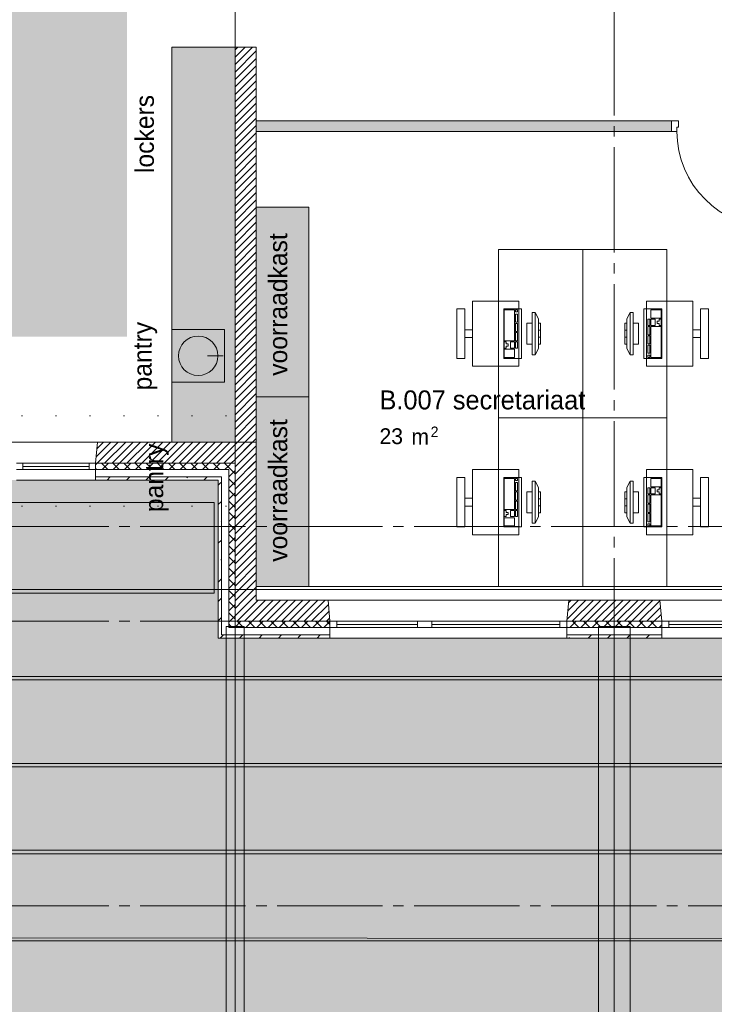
# Paper-space layout '19061B VOn 012b Plattegrond tweede verdieping' of a CAD drawing. Header units: millimetres. Extents: x 10 to 1052, y 0 to 594.
# Tile 21 of 50: x 358 to 424, y 305 to 399. Entities that reach past the tile are written whole.
import ezdxf
from ezdxf.xclip import XClip

# ---------------------------------------------------------------- set-up
doc = ezdxf.new("R2010")
doc.units = ezdxf.units.MM
doc.header["$MEASUREMENT"] = 0
doc.header["$XCLIPFRAME"] = 0
doc.linetypes.add('B0204', pattern=[13, 10, -1, 1, -1])
doc.linetypes.add('B0602', pattern=[3.125, 0, -3.125])
for name, color, linetype in [('21 Buitenwanden', 7, 'Continuous'), ('21 Buitenwanden Doorsnede-arcering', 7, 'Continuous'), ('21 Buitenwanden Laagscheidingslijnen', 7, 'Continuous'), ('21 Buitenwanden Ramen', 7, 'Continuous'), ('22 C Binnenwanden', 7, 'Continuous'), ('22 C Binnenwanden Doorsnede-arcering', 7, 'Continuous'), ('23 Vloeren', 7, 'Continuous'), ('67 Radiatoren - lijn', 7, 'Continuous'), ('82 Interieur', 7, 'Continuous'), ('A Stramien', 7, 'Continuous'), ('A Tekst', 7, 'Continuous'), ('New_21 Vliesgevels', 7, 'Continuous'), ('New_21 Vliesgevels Deuren', 7, 'Continuous'), ('New_21 Vliesgevels Doorsnede-arcering', 7, 'Continuous'), ('New_27 Daken', 7, 'Continuous'), ('New_28 Draagconstructies', 7, 'Continuous'), ('New_79 Vaste inrichting', 7, 'Continuous'), ('New_79 Vaste inrichting 2D arcering', 7, 'Continuous'), ('New_82 Interieur', 7, 'Continuous'), ('New_82 Interieur 2D arcering', 7, 'Continuous'), ('New_Z Ruimtebenaming 2D arcering', 7, 'Continuous'), ('Z Ruimtebenaming', 7, 'Continuous')]:
    doc.layers.add(name, color=color, linetype=linetype)
doc.styles.add('GENERATED_STYLE_2', font='txt')
doc.styles.add('GENERATED_STYLE_5', font='txt')
pattern_1 = [(45, (162.7604, 134.7577), (-1.838478, 1.838478), []), (45, (161.8411, 135.677), (-1.838478, 1.838478), [1.95, -0.65, 0, -0.65])]
pattern_2 = [(315, (162.7604, 134.7577), (0.53033, 0.53033), []), (45, (162.7604, 134.7577), (-0.53033, 0.53033), [])]
pattern_3 = [(45, (162.76037, 134.7577), (-0.3535534, 0.3535534), [])]
pattern_4 = [(45, (162.7604, 134.7577), (-0.5303301, 0.5303301), []), (135, (162.7604, 134.7577), (0.5303301, 0.5303301), [])]

# ---------------------------------------------------------------- blocks, each defined once
blk = doc.blocks.new('Drawing_2_1', base_point=(162.76, 134.758))
at = {"layer": '21 Buitenwanden Doorsnede-arcering', "linetype": 'Continuous', "lineweight": 0, "true_color": 0x000000}
h = blk.add_hatch(dxfattribs=at)
h.set_pattern_fill('220_Gewapend_beton___pre_2B', color=18, style=0, pattern_type=2)
h.set_pattern_definition(pattern_3)
h.paths.add_polyline_path([(365.685, 358.758), (365.51, 356.758), (377.16, 356.758), (377.16, 358.758)])
h = blk.add_hatch(dxfattribs=at)
h.set_pattern_fill('220_Gewapend_beton___pre_2B', color=18, style=0, pattern_type=2)
h.set_pattern_definition(pattern_3)
h.paths.add_polyline_path([(377.46, 356.758), (377.46, 358.758), (377.16, 358.758), (377.16, 356.758)])
h = blk.add_hatch(dxfattribs=at)
h.set_pattern_fill('220_Gewapend_beton___pre_2B', color=18, style=0, pattern_type=2)
h.set_pattern_definition(pattern_3)
h.paths.add_polyline_path([(378.16, 356.758), (378.16, 358.758), (377.46, 358.758), (377.46, 356.758)])
h = blk.add_hatch(dxfattribs=at)
h.set_pattern_fill('220_Gewapend_beton___pre_2B', color=18, style=0, pattern_type=2)
h.set_pattern_definition(pattern_3)
h.paths.add_polyline_path([(378.76, 356.758), (378.76, 358.758), (378.16, 358.758), (378.16, 356.758)])
h = blk.add_hatch(dxfattribs=at)
h.set_pattern_fill('220_Gewapend_beton___pre_2B', color=18, style=0, pattern_type=2)
h.set_pattern_definition(pattern_3)
h.paths.add_polyline_path([(380.76, 356.758), (380.76, 358.758), (378.76, 358.758), (378.76, 356.758)])
h = blk.add_hatch(dxfattribs=at)
h.set_pattern_fill('415_Isolatie_ruit_0001', color=18, style=0, pattern_type=2)
h.set_pattern_definition(pattern_4)
h.paths.add_polyline_path([(377.16, 356.758), (365.51, 356.758), (365.51, 356.158), (377.16, 356.158)])
h = blk.add_hatch(dxfattribs=at)
h.set_pattern_fill('415_Isolatie_ruit_0001', color=18, style=0, pattern_type=2)
h.set_pattern_definition(pattern_4)
h.paths.add_polyline_path([(377.46, 356.158), (377.46, 356.758), (377.16, 356.758), (377.16, 356.158)])
h = blk.add_hatch(dxfattribs=at)
h.set_pattern_fill('415_Isolatie_ruit_0001', color=18, style=0, pattern_type=2)
h.set_pattern_definition(pattern_4)
h.paths.add_polyline_path([(378.16, 356.158), (378.16, 356.758), (377.46, 356.758), (377.46, 356.158)])
h = blk.add_hatch(dxfattribs=at)
h.set_pattern_fill('415_Isolatie_ruit_0001', color=18, style=0, pattern_type=2)
h.set_pattern_definition(pattern_2)
h.paths.add_polyline_path([(378.76, 356.158), (378.76, 356.758), (378.16, 356.758), (378.16, 356.158)])
h = blk.add_hatch(dxfattribs=at)
h.set_pattern_fill('415_Isolatie_ruit_0001', color=18, style=0, pattern_type=2)
h.set_pattern_definition(pattern_2)
h.paths.add_polyline_path([(378.76, 341.758), (378.76, 356.158), (378.16, 356.158), (378.16, 341.758)])
h = blk.add_hatch(dxfattribs=at)
h.set_pattern_fill('220_Gewapend_beton___pre_2B', color=18, style=0, pattern_type=2)
h.set_pattern_definition(pattern_3)
h.paths.add_polyline_path([(380.76, 343.758), (380.76, 356.758), (378.76, 356.758), (378.76, 343.758)])
h = blk.add_hatch(dxfattribs=at)
h.set_pattern_fill('160_Natuursteen_0001', color=18, style=0, pattern_type=2)
h.set_pattern_definition(pattern_1)
h.paths.add_polyline_path([(365.51, 355.158), (377.16, 355.158), (377.16, 355.458), (365.51, 355.458)])
h = blk.add_hatch(dxfattribs=at)
h.set_pattern_fill('160_Natuursteen_0001', color=18, style=0, pattern_type=2)
h.set_pattern_definition(pattern_1)
h.paths.add_polyline_path([(377.46, 355.158), (377.46, 355.458), (377.16, 355.458), (377.16, 355.158)])
h = blk.add_hatch(dxfattribs=at)
h.set_pattern_fill('160_Natuursteen_0001', color=18, style=0, pattern_type=2)
h.set_pattern_definition(pattern_1)
h.paths.add_polyline_path([(377.46, 340.458), (377.46, 355.158), (377.16, 355.158), (377.16, 340.458)])
h = blk.add_hatch(dxfattribs=at)
h.set_pattern_fill('220_Gewapend_beton___pre_2B', color=18, style=0, pattern_type=2)
h.set_pattern_definition(pattern_3)
h.paths.add_polyline_path([(380.76, 343.758), (378.76, 341.758), (380.76, 341.758)])
h = blk.add_hatch(dxfattribs=at)
h.set_pattern_fill('220_Gewapend_beton___pre_2B', color=18, style=0, pattern_type=2)
h.set_pattern_definition(pattern_3)
h.paths.add_polyline_path([(378.76, 343.758), (378.76, 341.758), (380.76, 343.758)])
h = blk.add_hatch(dxfattribs=at)
h.set_pattern_fill('220_Gewapend_beton___pre_2B', color=18, style=0, pattern_type=2)
h.set_pattern_definition(pattern_3)
h.paths.add_polyline_path([(380.76, 343.758), (380.76, 341.758), (387.76, 341.758), (387.585, 343.758)])
h = blk.add_hatch(dxfattribs=at)
h.set_pattern_fill('220_Gewapend_beton___pre_2B', color=18, style=0, pattern_type=2)
h.set_pattern_definition(pattern_3)
h.paths.add_polyline_path([(410.435, 343.758), (410.26, 341.758), (419.26, 341.758), (419.085, 343.758)])
h = blk.add_hatch(dxfattribs=at)
h.set_pattern_fill('415_Isolatie_ruit_0001', color=18, style=0, pattern_type=2)
h.set_pattern_definition(pattern_2)
h.paths.add_polyline_path([(378.76, 341.758), (378.16, 341.158), (378.76, 341.158)])
h = blk.add_hatch(dxfattribs=at)
h.set_pattern_fill('415_Isolatie_ruit_0001', color=18, style=0, pattern_type=2)
h.set_pattern_definition(pattern_2)
h.paths.add_polyline_path([(378.16, 341.758), (378.16, 341.158), (378.76, 341.758)])
h = blk.add_hatch(dxfattribs=at)
h.set_pattern_fill('415_Isolatie_ruit_0001', color=18, style=0, pattern_type=2)
h.set_pattern_definition(pattern_4)
h.paths.add_polyline_path([(378.76, 341.758), (378.76, 341.158), (387.76, 341.158), (387.76, 341.758)])
h = blk.add_hatch(dxfattribs=at)
h.set_pattern_fill('415_Isolatie_ruit_0001', color=18, style=0, pattern_type=2)
h.set_pattern_definition(pattern_4)
h.paths.add_polyline_path([(410.26, 341.158), (419.26, 341.158), (419.26, 341.758), (410.26, 341.758)])
h = blk.add_hatch(dxfattribs=at)
h.set_pattern_fill('160_Natuursteen_0001', color=18, style=0, pattern_type=2)
h.set_pattern_definition(pattern_1)
h.paths.add_polyline_path([(377.16, 340.158), (377.46, 340.158), (377.46, 340.458)])
h = blk.add_hatch(dxfattribs=at)
h.set_pattern_fill('160_Natuursteen_0001', color=18, style=0, pattern_type=2)
h.set_pattern_definition(pattern_1)
h.paths.add_polyline_path([(377.16, 340.458), (377.16, 340.158), (377.46, 340.458)])
h = blk.add_hatch(dxfattribs=at)
h.set_pattern_fill('160_Natuursteen_0001', color=18, style=0, pattern_type=2)
h.set_pattern_definition(pattern_1)
h.paths.add_polyline_path([(377.46, 340.458), (377.46, 340.158), (387.76, 340.158), (387.76, 340.458)])
h = blk.add_hatch(dxfattribs=at)
h.set_pattern_fill('160_Natuursteen_0001', color=18, style=0, pattern_type=2)
h.set_pattern_definition(pattern_1)
h.paths.add_polyline_path([(410.26, 340.158), (419.26, 340.158), (419.26, 340.458), (410.26, 340.458)])
at = {"layer": '22 C Binnenwanden Doorsnede-arcering', "linetype": 'Continuous', "lineweight": 0, "true_color": 0x000000}
h = blk.add_hatch(dxfattribs=at)
h.set_pattern_fill('220_Gewapend_beton___pre_2B', color=18, style=0, pattern_type=2)
h.set_pattern_definition(pattern_3)
h.paths.add_polyline_path([(380.76, 356.258), (380.76, 396.258), (378.76, 396.258), (378.76, 356.258)])
at = {"layer": 'New_21 Vliesgevels Doorsnede-arcering', "linetype": 'Continuous', "lineweight": 0, "true_color": 0x80e2d7}
blk.add_hatch(color=121, dxfattribs=at).paths.add_polyline_path([(380.76, 389.258), (380.76, 388.258), (420.201, 388.258), (420.201, 389.258)])
at = {"layer": 'New_79 Vaste inrichting 2D arcering', "linetype": 'Continuous', "lineweight": 0, "true_color": 0xffffff}
for points in [[(372.76, 358.758), (378.76, 358.758), (378.76, 396.258), (372.76, 396.258)], [(380.76, 363.058), (385.76, 363.058), (385.76, 381.058), (380.76, 381.058)], [(380.76, 345.058), (385.76, 345.058), (385.76, 363.058), (380.76, 363.058)]]:
    blk.add_hatch(color=7, dxfattribs=at).paths.add_polyline_path(points)
at = {"layer": 'New_82 Interieur 2D arcering', "linetype": 'Continuous', "lineweight": 0, "true_color": 0xdaba79}
blk.add_hatch(color=43, dxfattribs=at).paths.add_polyline_path([(299.01, 368.758), (368.51, 368.758), (368.51, 440.758), (299.01, 440.758)])
at = {"layer": 'New_Z Ruimtebenaming 2D arcering', "linetype": 'Continuous', "lineweight": 0, "true_color": 0xffffff}
blk.add_hatch(color=7, dxfattribs=at).paths.add_polyline_path([(492.335, 340.158), (377.16, 340.158), (377.16, 355.158), (290.36, 355.158), (290.36, 237.183), (492.335, 237.183)])
at = {"layer": '21 Buitenwanden', "color": 3, "linetype": 'Continuous', "lineweight": 0}
for p, q in [((365.51, 356.758), (365.685, 358.758)), ((387.76, 341.758), (387.585, 343.758)), ((410.26, 341.758), (410.435, 343.758)), ((419.26, 341.758), (419.085, 343.758))]:
    blk.add_line(p, q, dxfattribs=at)
at = {"layer": '21 Buitenwanden', "color": 1, "linetype": 'Continuous', "lineweight": 0}
for p, q in [((365.51, 356.158), (365.51, 356.758)), ((387.76, 341.158), (387.76, 341.758)), ((410.26, 341.158), (410.26, 341.758)), ((419.26, 341.158), (419.26, 341.758))]:
    blk.add_line(p, q, dxfattribs=at)
at = {"layer": '21 Buitenwanden', "color": 9, "linetype": 'Continuous', "lineweight": 0}
for p, q in [((365.51, 355.458), (365.51, 356.158)), ((387.76, 340.458), (387.76, 341.158)), ((410.26, 340.458), (410.26, 341.158)), ((419.26, 340.458), (419.26, 341.158))]:
    blk.add_line(p, q, dxfattribs=at)
at = {"layer": '21 Buitenwanden', "color": 2, "linetype": 'Continuous', "lineweight": 0}
for p, q in [((365.51, 355.158), (365.51, 355.458)), ((387.76, 340.158), (387.76, 340.458)), ((410.26, 340.158), (410.26, 340.458)), ((419.26, 340.158), (419.26, 340.458))]:
    blk.add_line(p, q, dxfattribs=at)
at = {"layer": '21 Buitenwanden', "color": 3, "linetype": 'Continuous', "lineweight": 0, "flags": 128}
for points in [[(377.16, 358.758), (365.685, 358.758)], [(380.76, 343.758), (380.76, 358.758)], [(387.585, 343.758), (380.76, 343.758)], [(419.085, 343.758), (410.435, 343.758)]]:
    blk.add_lwpolyline(points, dxfattribs=at)
at = {"layer": '21 Buitenwanden', "color": 2, "linetype": 'Continuous', "lineweight": 0, "flags": 128}
for points in [[(377.16, 358.758), (377.46, 358.758)], [(365.51, 355.158), (377.16, 355.158)], [(377.16, 355.158), (377.16, 340.158)], [(377.16, 340.158), (377.46, 340.158)], [(377.46, 340.158), (387.76, 340.158)], [(410.26, 340.158), (419.26, 340.158)]]:
    blk.add_lwpolyline(points, dxfattribs=at)
at = {"layer": '21 Buitenwanden', "color": 9, "linetype": 'Continuous', "lineweight": 0, "flags": 128}
blk.add_lwpolyline([(377.46, 358.758), (378.16, 358.758)], dxfattribs=at)
at = {"layer": '21 Buitenwanden', "color": 1, "linetype": 'Continuous', "lineweight": 0, "flags": 128}
blk.add_lwpolyline([(378.16, 358.758), (378.76, 358.758)], dxfattribs=at)
at = {"layer": '21 Buitenwanden Laagscheidingslijnen', "color": 3, "linetype": 'Continuous', "lineweight": 0}
for p, q in [((377.46, 358.758), (377.16, 358.758)), ((377.46, 358.758), (377.16, 358.758)), ((378.16, 358.758), (377.46, 358.758)), ((378.16, 358.758), (377.46, 358.758)), ((378.76, 358.758), (378.16, 358.758)), ((378.76, 358.758), (378.16, 358.758)), ((365.51, 356.758), (377.16, 356.758)), ((377.16, 356.758), (377.46, 356.758)), ((377.46, 356.758), (378.16, 356.758)), ((378.16, 356.758), (378.76, 356.758)), ((378.16, 356.758), (378.76, 356.758)), ((378.76, 356.758), (378.76, 343.758)), ((378.76, 343.758), (378.76, 341.758)), ((378.76, 341.758), (380.76, 341.758)), ((378.76, 341.758), (380.76, 341.758)), ((380.76, 341.758), (387.76, 341.758)), ((410.26, 341.758), (419.26, 341.758))]:
    blk.add_line(p, q, dxfattribs=at)
at = {"layer": '21 Buitenwanden Laagscheidingslijnen', "color": 1, "linetype": 'Continuous', "lineweight": 0}
for p, q in [((365.51, 356.158), (377.16, 356.158)), ((377.16, 356.158), (377.46, 356.158)), ((377.46, 356.158), (378.16, 356.158)), ((377.46, 356.158), (378.16, 356.158)), ((378.16, 356.158), (378.16, 341.758)), ((378.16, 341.758), (378.16, 341.158)), ((378.16, 341.158), (378.76, 341.158)), ((378.16, 341.158), (378.76, 341.158)), ((378.76, 341.158), (387.76, 341.158)), ((410.26, 341.158), (419.26, 341.158))]:
    blk.add_line(p, q, dxfattribs=at)
at = {"layer": '21 Buitenwanden Laagscheidingslijnen', "color": 2, "linetype": 'Continuous', "lineweight": 0}
for p, q in [((365.51, 355.458), (377.16, 355.458)), ((377.16, 355.458), (377.46, 355.458)), ((377.16, 355.458), (377.46, 355.458)), ((377.46, 355.458), (377.46, 341.158)), ((377.46, 341.158), (377.46, 340.458)), ((377.46, 340.458), (378.16, 340.458)), ((377.46, 340.458), (378.16, 340.458)), ((378.16, 340.458), (387.76, 340.458)), ((410.26, 340.458), (419.26, 340.458))]:
    blk.add_line(p, q, dxfattribs=at)
at = {"layer": '21 Buitenwanden Ramen', "color": 9, "linetype": 'Continuous', "lineweight": 0}
for p, q in [((357.835, 358.758), (365.685, 358.758)), ((365.51, 355.458), (365.51, 356.158)), ((358.01, 355.158), (365.51, 355.158)), ((387.585, 343.758), (396.76, 343.758)), ((396.76, 343.758), (410.435, 343.758)), ((432.76, 343.758), (419.085, 343.758)), ((387.76, 340.458), (387.76, 341.158)), ((396.09, 341.758), (388.43, 341.758)), ((388.43, 341.458), (396.09, 341.458)), ((388.43, 341.158), (396.09, 341.158)), ((410.26, 340.458), (410.26, 341.158)), ((419.26, 340.458), (419.26, 341.158)), ((387.76, 340.158), (396.76, 340.158)), ((396.76, 340.158), (410.26, 340.158)), ((432.76, 340.158), (419.26, 340.158))]:
    blk.add_line(p, q, dxfattribs=at)
at = {"layer": '21 Buitenwanden Ramen', "color": 3, "linetype": 'Continuous', "lineweight": 0}
for p, q in [((365.51, 356.758), (365.685, 358.758)), ((387.76, 341.758), (387.585, 343.758)), ((410.26, 341.758), (410.435, 343.758)), ((419.26, 341.758), (419.085, 343.758))]:
    blk.add_line(p, q, dxfattribs=at)
at = {"layer": '21 Buitenwanden Ramen', "color": 1, "linetype": 'Continuous', "lineweight": 0}
for p, q in [((358.61, 356.758), (358.01, 356.758)), ((358.01, 356.158), (358.61, 356.158)), ((358.61, 356.158), (358.61, 356.758)), ((364.91, 356.758), (358.61, 356.758)), ((358.61, 356.458), (364.91, 356.458)), ((358.61, 356.158), (364.91, 356.158)), ((365.51, 356.758), (364.91, 356.758)), ((364.91, 356.758), (364.91, 356.158)), ((364.91, 356.158), (365.51, 356.158)), ((365.51, 356.158), (365.51, 356.758)), ((365.51, 356.158), (365.51, 356.758)), ((388.43, 341.758), (387.76, 341.758)), ((387.76, 341.158), (387.76, 341.758)), ((387.76, 341.158), (387.76, 341.758)), ((387.76, 341.158), (388.43, 341.158)), ((388.43, 341.158), (388.43, 341.758)), ((396.76, 341.758), (396.09, 341.758)), ((396.09, 341.758), (396.09, 341.158)), ((396.09, 341.158), (396.76, 341.158)), ((397.43, 341.758), (396.76, 341.758)), ((396.76, 341.158), (397.43, 341.158)), ((397.43, 341.158), (397.43, 341.758)), ((409.59, 341.758), (397.43, 341.758)), ((397.43, 341.458), (409.59, 341.458)), ((397.43, 341.158), (409.59, 341.158)), ((410.26, 341.758), (409.59, 341.758)), ((409.59, 341.758), (409.59, 341.158)), ((409.59, 341.158), (410.26, 341.158)), ((410.26, 341.158), (410.26, 341.758)), ((410.26, 341.158), (410.26, 341.758)), ((419.26, 341.758), (419.93, 341.758)), ((419.26, 341.158), (419.26, 341.758)), ((419.26, 341.158), (419.26, 341.758)), ((419.93, 341.158), (419.26, 341.158)), ((419.93, 341.758), (419.93, 341.158)), ((419.93, 341.758), (432.09, 341.758)), ((432.09, 341.458), (419.93, 341.458)), ((432.09, 341.158), (419.93, 341.158))]:
    blk.add_line(p, q, dxfattribs=at)
at = {"layer": '21 Buitenwanden Ramen', "color": 2, "linetype": 'Continuous', "lineweight": 0}
for p, q in [((365.51, 355.158), (365.51, 355.458)), ((387.76, 340.158), (387.76, 340.458)), ((410.26, 340.158), (410.26, 340.458)), ((419.26, 340.158), (419.26, 340.458))]:
    blk.add_line(p, q, dxfattribs=at)
at = {"layer": '22 C Binnenwanden', "color": 1, "linetype": 'Continuous', "lineweight": 0, "flags": 128}
for points in [[(380.76, 396.258), (378.76, 396.258)], [(378.76, 396.258), (378.76, 358.758)], [(380.76, 356.258), (380.76, 396.258)], [(378.76, 356.758), (378.76, 356.258)]]:
    blk.add_lwpolyline(points, dxfattribs=at)
at = {"layer": '23 Vloeren', "color": 1, "linetype": 'Continuous', "lineweight": 0, "flags": 128}
blk.add_lwpolyline([(286.76, 136.758), (286.76, 358.758), (236.757, 358.758), (236.757, 380.898), (286.76, 380.898), (286.76, 358.758), (380.76, 358.758), (380.76, 343.758), (808.76, 343.758)], dxfattribs=at)
at = {"layer": '67 Radiatoren - lijn', "color": 9, "linetype": 'Continuous', "lineweight": 0, "flags": 128}
blk.add_lwpolyline([(380.76, 345.058), (807.46, 345.058), (807.46, 388.258)], dxfattribs=at)
at = {"layer": 'A Stramien', "color": 9, "linetype": 'B0204', "lineweight": 0}
for p, q in [((378.76, 516.758), (378.76, 94.758)), ((414.76, 516.758), (414.76, 94.758)), ((122.76, 350.758), (850.76, 350.758)), ((122.76, 341.758), (850.76, 341.758)), ((122.76, 314.758), (850.76, 314.758))]:
    blk.add_line(p, q, dxfattribs=at)
at = {"layer": 'New_21 Vliesgevels', "color": 1, "linetype": 'Continuous', "lineweight": 0}
blk.add_line((420.201, 388.258), (420.201, 389.258), dxfattribs=at)
at = {"layer": 'New_21 Vliesgevels', "color": 1, "linetype": 'Continuous', "lineweight": 0, "flags": 128}
for points in [[(420.201, 389.258), (380.76, 389.258)], [(380.76, 389.258), (380.76, 388.258)], [(380.76, 388.258), (420.201, 388.258)]]:
    blk.add_lwpolyline(points, dxfattribs=at)
at = {"layer": 'New_21 Vliesgevels Deuren', "color": 1, "linetype": 'Continuous', "lineweight": 0}
for p, q in [((420.201, 388.258), (420.201, 389.258)), ((420.201, 389.258), (420.871, 389.258)), ((420.201, 388.258), (420.201, 389.258)), ((420.201, 388.258), (420.201, 389.258)), ((420.871, 389.258), (420.871, 388.658)), ((420.701, 388.258), (420.201, 388.258)), ((420.871, 388.658), (420.701, 388.658)), ((420.701, 388.658), (420.701, 388.258))]:
    blk.add_line(p, q, dxfattribs=at)
blk.add_arc((429.821, 388.258), 9.12, 180, 270, dxfattribs=at)
at = {"layer": 'New_27 Daken', "color": 1, "linetype": 'B0602', "lineweight": 0}
for p, q in [((290.76, 361.27), (378.76, 361.27)), ((378.76, 352.683), (378.76, 361.27)), ((290.76, 352.683), (378.76, 352.683))]:
    blk.add_line(p, q, dxfattribs=at)
at = {"layer": 'New_27 Daken', "color": 1, "linetype": 'Continuous', "lineweight": 0}
for p, q in [((290.76, 353.02), (376.76, 353.02)), ((376.76, 344.433), (376.76, 353.02)), ((290.76, 344.77), (492.335, 344.77)), ((290.76, 344.433), (376.76, 344.433)), ((290.76, 336.52), (492.335, 336.52)), ((290.76, 336.183), (492.335, 336.183)), ((290.76, 328.27), (492.335, 328.27)), ((290.76, 327.933), (492.335, 327.933)), ((290.76, 320.02), (492.335, 320.02)), ((290.76, 319.683), (492.335, 319.683)), ((290.76, 311.77), (492.335, 311.57)), ((290.76, 311.433), (492.335, 311.433))]:
    blk.add_line(p, q, dxfattribs=at)
at = {"layer": 'New_28 Draagconstructies', "color": 1, "linetype": 'Continuous', "lineweight": 0}
for p, q in [((378.76, 341.258), (377.91, 341.258)), ((377.91, 341.258), (377.91, 289.22)), ((379.61, 341.258), (378.76, 341.258)), ((379.61, 289.22), (379.61, 341.258)), ((414.76, 341.258), (413.26, 341.258)), ((413.26, 341.258), (413.26, 289.22)), ((416.26, 341.258), (414.76, 341.258)), ((416.26, 289.22), (416.26, 341.258))]:
    blk.add_line(p, q, dxfattribs=at)
at = {"layer": 'New_28 Draagconstructies', "color": 9, "linetype": 'B0204', "lineweight": 0}
for p, q in [((378.76, 341.258), (378.76, 237.183)), ((414.76, 341.258), (414.76, 237.183))]:
    blk.add_line(p, q, dxfattribs=at)
at = {"layer": 'New_79 Vaste inrichting', "color": 1, "linetype": 'Continuous', "lineweight": 0, "flags": 128}
for points in [[(372.76, 358.758), (378.76, 358.758), (378.76, 396.258), (372.76, 396.258)], [(380.76, 363.058), (385.76, 363.058), (385.76, 381.058), (380.76, 381.058)], [(380.76, 345.058), (385.76, 345.058), (385.76, 363.058), (380.76, 363.058)]]:
    blk.add_lwpolyline(points, close=True, dxfattribs=at)
at = {"layer": 'New_82 Interieur', "color": 1, "linetype": 'Continuous', "lineweight": 0}
for p, q in [((404.309, 371.31), (404.309, 368.372)), ((405.279, 371.31), (404.309, 371.31)), ((405.279, 368.372), (405.279, 371.31)), ((405.376, 371.31), (405.376, 371.114)), ((405.569, 371.31), (405.376, 371.31)), ((405.376, 371.114), (405.569, 371.114)), ((405.569, 371.114), (405.569, 371.31)), ((419.212, 371.31), (418.242, 371.31)), ((418.242, 371.31), (418.242, 370.526)), ((419.212, 370.526), (419.212, 371.31)), ((405.376, 370.918), (405.376, 370.135)), ((405.569, 370.918), (405.376, 370.918)), ((405.376, 370.135), (405.569, 370.135)), ((405.569, 370.135), (405.569, 370.918)), ((406.96, 371.058), (406.96, 367.058)), ((407.26, 371.058), (406.96, 371.058)), ((407.26, 367.058), (407.26, 371.058)), ((407.26, 371.058), (407.56, 370.458)), ((407.56, 370.458), (407.56, 367.658)), ((416.26, 371.058), (415.96, 370.458)), ((415.96, 367.658), (415.96, 370.458)), ((416.56, 371.058), (416.26, 371.058)), ((416.26, 371.058), (416.26, 367.058)), ((416.56, 367.058), (416.56, 371.058)), ((418.145, 370.428), (417.951, 370.428)), ((417.951, 370.428), (417.951, 369.841)), ((418.145, 369.841), (418.145, 370.428)), ((418.242, 370.526), (419.212, 370.526)), ((418.63, 370.428), (418.242, 370.428)), ((418.242, 370.428), (418.242, 369.841)), ((418.63, 369.841), (418.63, 370.428)), ((419.018, 370.233), (418.824, 370.233)), ((418.824, 370.233), (418.824, 370.037)), ((419.212, 370.428), (419.018, 370.428)), ((419.018, 370.428), (419.018, 370.233)), ((419.212, 369.841), (419.212, 370.428)), ((405.376, 370.037), (405.376, 369.253)), ((405.569, 370.037), (405.376, 370.037)), ((405.376, 369.253), (405.569, 369.253)), ((405.569, 369.253), (405.569, 370.037)), ((406.46, 370.058), (406.46, 368.058)), ((406.96, 370.058), (406.46, 370.058)), ((406.96, 368.058), (406.96, 370.058)), ((407.56, 370.058), (407.56, 368.058)), ((407.76, 370.058), (407.56, 370.058)), ((407.56, 369.391), (407.76, 369.391)), ((407.76, 368.058), (407.76, 370.058)), ((415.96, 370.058), (415.76, 370.058)), ((415.76, 370.058), (415.76, 368.058)), ((415.96, 369.391), (415.76, 369.391)), ((415.96, 368.058), (415.96, 370.058)), ((417.06, 370.058), (416.56, 370.058)), ((416.56, 370.058), (416.56, 368.058)), ((417.06, 368.058), (417.06, 370.058)), ((417.951, 369.841), (418.145, 369.841)), ((418.145, 369.743), (417.951, 369.743)), ((417.951, 369.743), (417.951, 368.96)), ((418.145, 368.96), (418.145, 369.743)), ((418.242, 369.841), (418.63, 369.841)), ((419.212, 369.743), (418.242, 369.743)), ((418.242, 369.743), (418.242, 366.806)), ((418.824, 370.037), (419.018, 370.037)), ((419.018, 370.037), (419.018, 369.841)), ((419.018, 369.841), (419.212, 369.841)), ((419.212, 366.806), (419.212, 369.743)), ((404.309, 368.372), (405.279, 368.372)), ((404.309, 368.274), (404.309, 367.687)), ((404.503, 368.274), (404.309, 368.274)), ((404.503, 368.078), (404.503, 368.274)), ((404.891, 368.274), (404.891, 367.687)), ((405.279, 368.274), (404.891, 368.274)), ((405.279, 367.687), (405.279, 368.274)), ((405.376, 369.156), (405.376, 368.372)), ((405.569, 369.156), (405.376, 369.156)), ((405.376, 368.372), (405.569, 368.372)), ((405.376, 368.274), (405.376, 367.687)), ((405.569, 368.274), (405.376, 368.274)), ((405.569, 368.372), (405.569, 369.156)), ((405.569, 367.687), (405.569, 368.274)), ((407.56, 368.724), (407.76, 368.724)), ((415.96, 368.724), (415.76, 368.724)), ((417.951, 368.96), (418.145, 368.96)), ((418.145, 368.862), (417.951, 368.862)), ((417.951, 368.862), (417.951, 368.078)), ((418.145, 368.078), (418.145, 368.862)), ((404.309, 367.687), (404.503, 367.687)), ((404.309, 367.589), (404.309, 366.806)), ((405.279, 367.589), (404.309, 367.589)), ((404.697, 368.078), (404.503, 368.078)), ((404.503, 367.687), (404.503, 367.883)), ((404.503, 367.883), (404.697, 367.883)), ((404.697, 367.883), (404.697, 368.078)), ((404.891, 367.687), (405.279, 367.687)), ((405.279, 366.806), (405.279, 367.589)), ((405.376, 367.687), (405.569, 367.687)), ((406.46, 368.058), (406.96, 368.058)), ((407.26, 367.058), (407.56, 367.658)), ((407.56, 368.058), (407.76, 368.058)), ((415.76, 368.058), (415.96, 368.058)), ((416.26, 367.058), (415.96, 367.658)), ((416.56, 368.058), (417.06, 368.058)), ((417.951, 368.078), (418.145, 368.078)), ((418.145, 367.981), (417.951, 367.981)), ((417.951, 367.981), (417.951, 367.197)), ((418.145, 367.197), (418.145, 367.981)), ((376.135, 366.958), (377.635, 366.958)), ((404.309, 366.806), (405.279, 366.806)), ((406.96, 367.058), (407.26, 367.058)), ((416.26, 367.058), (416.56, 367.058)), ((417.951, 367.197), (418.145, 367.197)), ((418.145, 367.001), (417.951, 367.001)), ((417.951, 367.001), (417.951, 366.806)), ((417.951, 366.806), (418.145, 366.806)), ((418.145, 366.806), (418.145, 367.001)), ((418.242, 366.806), (419.212, 366.806)), ((404.309, 355.31), (404.309, 352.372)), ((405.279, 355.31), (404.309, 355.31)), ((405.279, 352.372), (405.279, 355.31)), ((405.376, 355.31), (405.376, 355.114)), ((405.569, 355.31), (405.376, 355.31)), ((405.569, 355.114), (405.569, 355.31)), ((419.212, 355.31), (418.242, 355.31)), ((418.242, 355.31), (418.242, 354.526)), ((419.212, 354.526), (419.212, 355.31)), ((405.376, 355.114), (405.569, 355.114)), ((405.376, 354.918), (405.376, 354.135)), ((405.569, 354.918), (405.376, 354.918)), ((405.569, 354.135), (405.569, 354.918)), ((406.96, 355.058), (406.96, 351.058)), ((407.26, 355.058), (406.96, 355.058)), ((407.26, 351.058), (407.26, 355.058)), ((407.26, 355.058), (407.56, 354.458)), ((407.56, 354.458), (407.56, 351.658)), ((416.26, 355.058), (415.96, 354.458)), ((415.96, 351.658), (415.96, 354.458)), ((416.56, 355.058), (416.26, 355.058)), ((416.26, 355.058), (416.26, 351.058)), ((416.56, 351.058), (416.56, 355.058)), ((418.145, 354.428), (417.951, 354.428)), ((417.951, 354.428), (417.951, 353.841)), ((418.145, 353.841), (418.145, 354.428)), ((418.242, 354.526), (419.212, 354.526)), ((418.63, 354.428), (418.242, 354.428)), ((418.242, 354.428), (418.242, 353.841)), ((418.63, 353.841), (418.63, 354.428)), ((419.212, 354.428), (419.018, 354.428)), ((419.018, 354.428), (419.018, 354.233)), ((419.212, 353.841), (419.212, 354.428)), ((405.376, 354.135), (405.569, 354.135)), ((405.376, 354.037), (405.376, 353.253)), ((405.569, 354.037), (405.376, 354.037)), ((405.569, 353.253), (405.569, 354.037)), ((406.46, 354.058), (406.46, 352.058)), ((406.96, 354.058), (406.46, 354.058)), ((406.96, 352.058), (406.96, 354.058)), ((407.56, 354.058), (407.56, 352.058)), ((407.76, 354.058), (407.56, 354.058)), ((407.56, 353.391), (407.76, 353.391)), ((407.76, 352.058), (407.76, 354.058)), ((415.96, 354.058), (415.76, 354.058)), ((415.76, 354.058), (415.76, 352.058)), ((415.96, 353.391), (415.76, 353.391)), ((415.96, 352.058), (415.96, 354.058)), ((417.06, 354.058), (416.56, 354.058)), ((416.56, 354.058), (416.56, 352.058)), ((417.06, 352.058), (417.06, 354.058)), ((417.951, 353.841), (418.145, 353.841)), ((418.145, 353.743), (417.951, 353.743)), ((417.951, 353.743), (417.951, 352.96)), ((418.145, 352.96), (418.145, 353.743)), ((418.242, 353.841), (418.63, 353.841)), ((419.212, 353.743), (418.242, 353.743)), ((418.242, 353.743), (418.242, 350.806)), ((419.018, 354.233), (418.824, 354.233)), ((418.824, 354.233), (418.824, 354.037)), ((418.824, 354.037), (419.018, 354.037)), ((419.018, 354.037), (419.018, 353.841)), ((419.018, 353.841), (419.212, 353.841)), ((419.212, 350.806), (419.212, 353.743)), ((404.309, 352.372), (405.279, 352.372)), ((405.376, 353.253), (405.569, 353.253)), ((405.376, 353.156), (405.376, 352.372)), ((405.569, 353.156), (405.376, 353.156)), ((405.376, 352.372), (405.569, 352.372)), ((405.569, 352.372), (405.569, 353.156)), ((407.56, 352.724), (407.76, 352.724)), ((415.96, 352.724), (415.76, 352.724)), ((417.951, 352.96), (418.145, 352.96)), ((418.145, 352.862), (417.951, 352.862)), ((417.951, 352.862), (417.951, 352.078)), ((418.145, 352.078), (418.145, 352.862)), ((404.309, 352.274), (404.309, 351.687)), ((404.503, 352.274), (404.309, 352.274)), ((404.309, 351.687), (404.503, 351.687)), ((404.309, 351.589), (404.309, 350.806)), ((405.279, 351.589), (404.309, 351.589)), ((404.503, 352.078), (404.503, 352.274)), ((404.697, 352.078), (404.503, 352.078)), ((404.503, 351.687), (404.503, 351.883)), ((404.503, 351.883), (404.697, 351.883)), ((404.697, 351.883), (404.697, 352.078)), ((404.891, 352.274), (404.891, 351.687)), ((405.279, 352.274), (404.891, 352.274)), ((404.891, 351.687), (405.279, 351.687)), ((405.279, 351.687), (405.279, 352.274)), ((405.279, 350.806), (405.279, 351.589)), ((405.376, 352.274), (405.376, 351.687)), ((405.569, 352.274), (405.376, 352.274)), ((405.376, 351.687), (405.569, 351.687)), ((405.569, 351.687), (405.569, 352.274)), ((406.46, 352.058), (406.96, 352.058)), ((407.26, 351.058), (407.56, 351.658)), ((407.56, 352.058), (407.76, 352.058)), ((415.76, 352.058), (415.96, 352.058)), ((416.26, 351.058), (415.96, 351.658)), ((416.56, 352.058), (417.06, 352.058)), ((417.951, 352.078), (418.145, 352.078)), ((418.145, 351.981), (417.951, 351.981)), ((417.951, 351.981), (417.951, 351.197)), ((418.145, 351.197), (418.145, 351.981)), ((404.309, 350.806), (405.279, 350.806)), ((406.96, 351.058), (407.26, 351.058)), ((416.26, 351.058), (416.56, 351.058)), ((417.951, 351.197), (418.145, 351.197)), ((418.145, 351.001), (417.951, 351.001)), ((417.951, 351.001), (417.951, 350.806)), ((417.951, 350.806), (418.145, 350.806)), ((418.145, 350.806), (418.145, 351.001)), ((418.242, 350.806), (419.212, 350.806))]:
    blk.add_line(p, q, dxfattribs=at)
at = {"layer": 'New_82 Interieur', "color": 1, "linetype": 'Continuous', "lineweight": 0, "flags": 128}
for points in [[(411.76, 361.058), (411.76, 377.058), (403.76, 377.058), (403.76, 361.058)], [(411.76, 361.058), (411.76, 377.058), (419.76, 377.058), (419.76, 361.058)], [(405.71, 365.958), (405.71, 372.158), (401.31, 372.158), (401.31, 365.958)], [(417.81, 365.958), (417.81, 372.158), (422.21, 372.158), (422.21, 365.958)], [(399.81, 366.708), (400.56, 366.708), (400.56, 371.408), (399.81, 371.408)], [(405.96, 371.408), (404.26, 371.408), (404.26, 366.708), (405.96, 366.708)], [(417.56, 366.708), (419.26, 366.708), (419.26, 371.408), (417.56, 371.408)], [(423.71, 366.708), (422.96, 366.708), (422.96, 371.408), (423.71, 371.408)], [(372.76, 369.458), (372.76, 364.458), (377.76, 364.458), (377.76, 369.458)], [(401.31, 369.433), (400.56, 369.433), (400.56, 368.683), (401.31, 368.683)], [(422.21, 369.433), (422.96, 369.433), (422.96, 368.683), (422.21, 368.683)], [(411.76, 345.058), (411.76, 361.058), (403.76, 361.058), (403.76, 345.058)], [(411.76, 345.058), (411.76, 361.058), (419.76, 361.058), (419.76, 345.058)], [(405.71, 349.958), (405.71, 356.158), (401.31, 356.158), (401.31, 349.958)], [(417.81, 349.958), (417.81, 356.158), (422.21, 356.158), (422.21, 349.958)], [(399.81, 350.708), (400.56, 350.708), (400.56, 355.408), (399.81, 355.408)], [(405.96, 355.408), (404.26, 355.408), (404.26, 350.708), (405.96, 350.708)], [(417.56, 350.708), (419.26, 350.708), (419.26, 355.408), (417.56, 355.408)], [(423.71, 350.708), (422.96, 350.708), (422.96, 355.408), (423.71, 355.408)], [(401.31, 353.433), (400.56, 353.433), (400.56, 352.683), (401.31, 352.683)], [(422.21, 353.433), (422.96, 353.433), (422.96, 352.683), (422.21, 352.683)]]:
    blk.add_lwpolyline(points, close=True, dxfattribs=at)
at = {"layer": 'New_82 Interieur', "color": 1, "linetype": 'Continuous', "lineweight": 0}
blk.add_circle((375.26, 366.958), 1.875, dxfattribs=at)
at = {"layer": '82 Interieur', "color": 9, "linetype": 'Continuous', "lineweight": 0, "char_height": 1.75, "attachment_point": 8, "rotation": 90, "style": 'GENERATED_STYLE_5'}
for s, insert in [('\\A1;{\\pqc;\\fSanuk-Regular|b0|i0|c0|p2;lockers}', (371.071, 388.011)), ('\\A1;{\\pqc;\\fSanuk-Regular|b0|i0|c0|p2;voorraadkast}', (383.736, 371.822)), ('\\A1;{\\pqc;\\fSanuk-Regular|b0|i0|c0|p2;pantry}', (371.366, 366.92)), ('\\A1;{\\pqc;\\fSanuk-Regular|b0|i0|c0|p2;voorraadkast}', (383.736, 354.171))]:
    blk.add_mtext(s, dxfattribs=dict(at, insert=insert))
at = {"layer": 'A Tekst', "color": 9, "linetype": 'Continuous', "lineweight": 0, "insert": (372.466, 355.367), "char_height": 1.75, "attachment_point": 8, "rotation": 90, "style": 'GENERATED_STYLE_5'}
blk.add_mtext('\\A1;{\\pqc;\\fSanuk-Regular|b0|i0|c0|p2;pantry}', dxfattribs=at)
at = {"layer": 'Z Ruimtebenaming', "color": 2, "linetype": 'Continuous', "lineweight": 0, "attachment_point": 1, "style": 'GENERATED_STYLE_2'}
for s, insert, char_height in [('\\A1;{\\pql;\\pt0;\\fUbuntu|b0|i0|c0|p34;B.007 secretariaat}', (392.468, 363.669), 1.8), ('\\A1;{\\pql;\\fUbuntu|b0|i0|c0|p34;23}', (392.468, 360.073), 1.5), ('\\A1;{\\pql;\\fUbuntu|b0|i0|c0|p34;2}', (397.327, 360.239), 1), ('\\A1;{\\pql;\\fUbuntu|b0|i0|c0|p34; m}', (394.941, 360.026), 1.5)]:
    blk.add_mtext(s, dxfattribs=dict(at, insert=insert, char_height=char_height))

psp = doc.layouts.new('19061B VOn 012b Plattegrond tweede verdieping')

# ---------------------------------------------------------------- block references
at = {"color": 4, "linetype": 'Continuous', "lineweight": 0}
ref = psp.add_blockref('Drawing_2_1', (162.76, 134.758), dxfattribs=at)
XClip(ref).set_block_clipping_path([(63.602702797, 41.749456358), (869.5607390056, 554.9340651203)])

doc.saveas('drawing.dxf')
